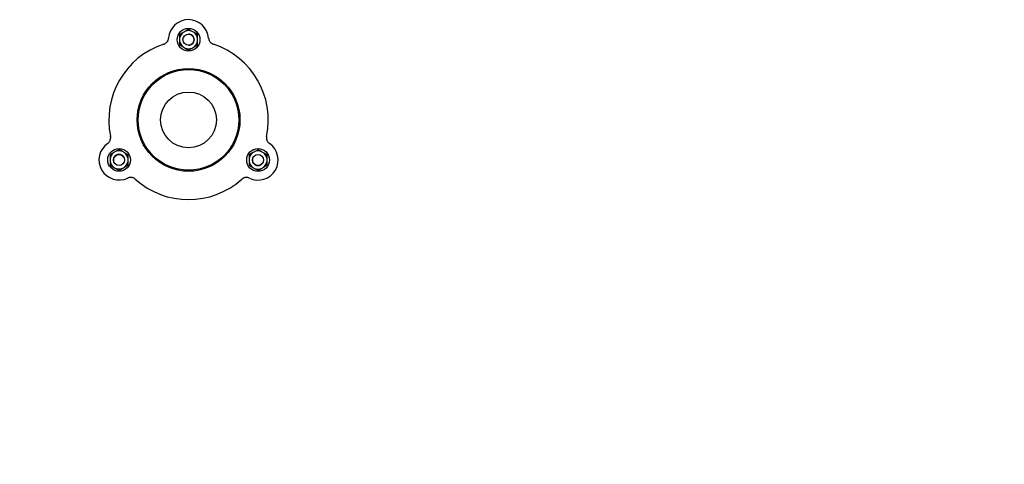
# Model space of a CAD drawing. Header units: millimetres. Extents: x 217 to 4377, y 480 to 1298.
# Tile 4 of 4: x 1257 to 2297, y 480 to 950. Entities that reach past the tile are written whole.
import ezdxf

# ---------------------------------------------------------------- set-up
doc = ezdxf.new("R2010")
doc.units = ezdxf.units.MM
doc.layers.add('DETAIL', color=2, linetype='Continuous')
doc.layers.add('TEXT', color=7, linetype='Continuous')
doc.styles.add('fastrack', font='ARIAL.TTF')

msp = doc.modelspace()

# ---------------------------------------------------------------- linework, layer by layer
at = {"layer": 'DETAIL'}
for p, q in [((1429.5, 936), (1425.9, 933.9)), ((1431.7, 937.3), (1429.5, 936)), ((1435.3, 939.4), (1431.7, 937.3)), ((1439, 937.3), (1435.3, 939.4)), ((1441.2, 936), (1439, 937.3)), ((1444.8, 933.9), (1441.2, 936)), ((1425.9, 933.9), (1425.9, 929.7)), ((1425.9, 929.7), (1425.9, 927.2)), ((1425.9, 927.2), (1425.9, 923)), ((1444.8, 929.7), (1444.8, 933.9)), ((1444.8, 927.2), (1444.8, 929.7)), ((1444.8, 923), (1444.8, 927.2)), ((1425.9, 923), (1429.5, 920.9)), ((1429.5, 920.9), (1431.7, 919.6)), ((1431.7, 919.6), (1435.3, 917.5)), ((1435.3, 917.5), (1439, 919.6)), ((1439, 919.6), (1441.2, 920.9)), ((1441.2, 920.9), (1444.8, 923)), ((1361.9, 812.3), (1358.2, 810.2)), ((1365.5, 810.2), (1361.9, 812.3)), ((1508.7, 812.2), (1505, 810.1)), ((1512.3, 810.1), (1508.7, 812.2)), ((1356.1, 809), (1352.4, 806.8)), ((1352.4, 806.8), (1352.4, 802.6)), ((1352.4, 802.6), (1352.4, 800.1)), ((1358.2, 810.2), (1356.1, 809)), ((1367.7, 809), (1365.5, 810.2)), ((1371.4, 806.8), (1367.7, 809)), ((1371.4, 802.6), (1371.4, 806.8)), ((1371.4, 800.1), (1371.4, 802.6)), ((1502.9, 808.9), (1499.2, 806.8)), ((1499.2, 806.8), (1499.2, 802.5)), ((1499.2, 802.5), (1499.2, 800)), ((1505, 810.1), (1502.9, 808.9)), ((1514.5, 808.9), (1512.3, 810.1)), ((1518.2, 806.8), (1514.5, 808.9)), ((1518.2, 802.5), (1518.2, 806.8)), ((1518.2, 800), (1518.2, 802.5)), ((1352.4, 800.1), (1352.4, 795.9)), ((1352.4, 795.9), (1356.1, 793.8)), ((1356.1, 793.8), (1358.2, 792.5)), ((1358.2, 792.5), (1361.9, 790.4)), ((1361.9, 790.4), (1365.5, 792.5)), ((1365.5, 792.5), (1367.7, 793.8)), ((1367.7, 793.8), (1371.4, 795.9)), ((1371.4, 795.9), (1371.4, 800.1)), ((1499.2, 800), (1499.2, 795.8)), ((1499.2, 795.8), (1502.9, 793.7)), ((1502.9, 793.7), (1505, 792.5)), ((1505, 792.5), (1508.7, 790.3)), ((1508.7, 790.3), (1512.3, 792.5)), ((1512.3, 792.5), (1514.5, 793.7)), ((1514.5, 793.7), (1518.2, 795.8)), ((1518.2, 795.8), (1518.2, 800))]:
    msp.add_line(p, q, dxfattribs=at)
at = {"layer": 'DETAIL', "flags": 128}
for points in [[(1409.2, 923.7), (1409.7, 923.9), (1410.2, 924.1), (1410.6, 924.4), (1411.1, 924.7), (1411.5, 925), (1411.9, 925.4), (1412.3, 925.8), (1412.7, 926.2), (1413, 926.6), (1413.3, 927.1), (1413.5, 927.5), (1413.7, 928), (1413.9, 928.5), (1414, 929.1), (1414.2, 929.6), (1414.2, 930.1)], [(1456.5, 930.1), (1456.6, 929.6), (1456.7, 929), (1456.8, 928.5), (1457, 928), (1457.2, 927.5), (1457.4, 927), (1457.7, 926.6), (1458, 926.1), (1458.4, 925.7), (1458.8, 925.3), (1459.2, 925), (1459.6, 924.7), (1460.1, 924.4), (1460.5, 924.1), (1461, 923.9), (1461.5, 923.7)], [(1349.9, 818.9), (1350.3, 819.2), (1350.7, 819.5), (1351.1, 819.9), (1351.5, 820.3), (1351.8, 820.8), (1352.1, 821.2), (1352.3, 821.7), (1352.5, 822.2), (1352.7, 822.7), (1352.9, 823.2), (1353, 823.7), (1353, 824.3), (1353.1, 824.8), (1353.1, 825.4), (1353, 825.9), (1352.9, 826.4)], [(1517.7, 826.3), (1517.6, 825.8), (1517.5, 825.3), (1517.5, 824.7), (1517.5, 824.2), (1517.6, 823.6), (1517.7, 823.1), (1517.9, 822.6), (1518, 822.1), (1518.3, 821.6), (1518.5, 821.1), (1518.8, 820.7), (1519.1, 820.2), (1519.5, 819.8), (1519.9, 819.4), (1520.3, 819.1), (1520.7, 818.8)], [(1379.1, 781.1), (1378.7, 781.4), (1378.2, 781.7), (1377.8, 782), (1377.3, 782.3), (1376.8, 782.5), (1376.3, 782.6), (1375.7, 782.8), (1375.2, 782.9), (1374.7, 782.9), (1374.1, 782.9), (1373.6, 782.9), (1373.1, 782.9), (1372.5, 782.8), (1372, 782.6), (1371.5, 782.4), (1371, 782.2)], [(1499.5, 782.2), (1499, 782.4), (1498.5, 782.5), (1498, 782.7), (1497.5, 782.8), (1496.9, 782.8), (1496.4, 782.9), (1495.9, 782.9), (1495.3, 782.8), (1494.8, 782.7), (1494.3, 782.6), (1493.7, 782.4), (1493.2, 782.2), (1492.8, 781.9), (1492.3, 781.7), (1491.9, 781.3), (1491.5, 781)]]:
    msp.add_lwpolyline(points, dxfattribs=at)
at = {"layer": 'DETAIL'}
for centre, radius in [((1435.3, 928.5), 12), ((1435.3, 928.5), 5.88), ((1435.3, 843.7), 54.3), ((1435.3, 843.7), 53.2), ((1435.3, 843.7), 29.5), ((1361.9, 801.4), 12), ((1508.7, 801.3), 12), ((1361.9, 801.3), 5.88), ((1508.7, 801.3), 5.87)]:
    msp.add_circle(centre, radius, dxfattribs=at)
for centre, radius, start, end in [((1435.3, 928.5), 21.2, 4.4706, 175.4622), ((1435.3, 928.5), 9.56, 127.4796, 172.5204), ((1435.3, 928.5), 9.56, 67.4796, 112.5204), ((1435.3, 928.5), 9.56, 7.4796, 52.5204), ((1435.3, 928.5), 9.56, 187.4796, 232.5204), ((1435.3, 928.5), 5.88, 270, 90.2258), ((1435.3, 928.5), 9.56, 307.4796, 352.5204), ((1435.3, 843.7), 84.2, 108.0889, 191.8438), ((1435.3, 928.5), 9.56, 247.4796, 292.5204), ((1435.3, 928.5), 5.88, 269.7406, 270), ((1435.3, 843.7), 84.2, 348.0889, 71.8438), ((1361.9, 801.4), 21.2, 124.4706, 295.4622), ((1508.7, 801.3), 21.2, 244.4706, 55.4622), ((1361.9, 801.4), 9.56, 127.4796, 172.5204), ((1361.9, 801.4), 5.88, 29.7406, 210.2258), ((1361.9, 801.4), 9.56, 67.4796, 112.5204), ((1361.9, 801.4), 9.56, 7.4796, 52.5204), ((1508.7, 801.3), 9.56, 127.4796, 172.5204), ((1508.7, 801.3), 5.88, 149.7406, 270), ((1508.7, 801.3), 9.56, 67.4796, 112.5204), ((1508.7, 801.3), 9.56, 7.4796, 52.5204), ((1361.9, 801.4), 9.56, 187.4796, 232.5204), ((1361.9, 801.4), 9.56, 247.4796, 292.5204), ((1361.9, 801.4), 9.56, 307.4796, 352.5204), ((1508.7, 801.3), 9.56, 187.4796, 232.5204), ((1508.7, 801.3), 9.56, 247.4796, 292.5204), ((1508.7, 801.3), 5.88, 270, 330.2258), ((1508.7, 801.3), 9.56, 307.4796, 352.5204), ((1435.3, 843.7), 84.2, 228.0889, 311.8438)]:
    msp.add_arc(centre, radius, start, end, dxfattribs=at)

# ---------------------------------------------------------------- texts
at = {"layer": 'TEXT', "insert": (568.1, 644.9), "char_height": 15, "width": 610.702, "attachment_point": 1, "style": 'fastrack'}
msp.add_mtext('\\pi216.6;VIKING JOHNSON\\P\\pi246.67;ULTRAGRIP \\P\\pi158.35;PECAT ADAPTOR ASSEMBLY \\P\\pi222.1;80MM x 90SDR11', dxfattribs=at)

doc.saveas('drawing.dxf')
